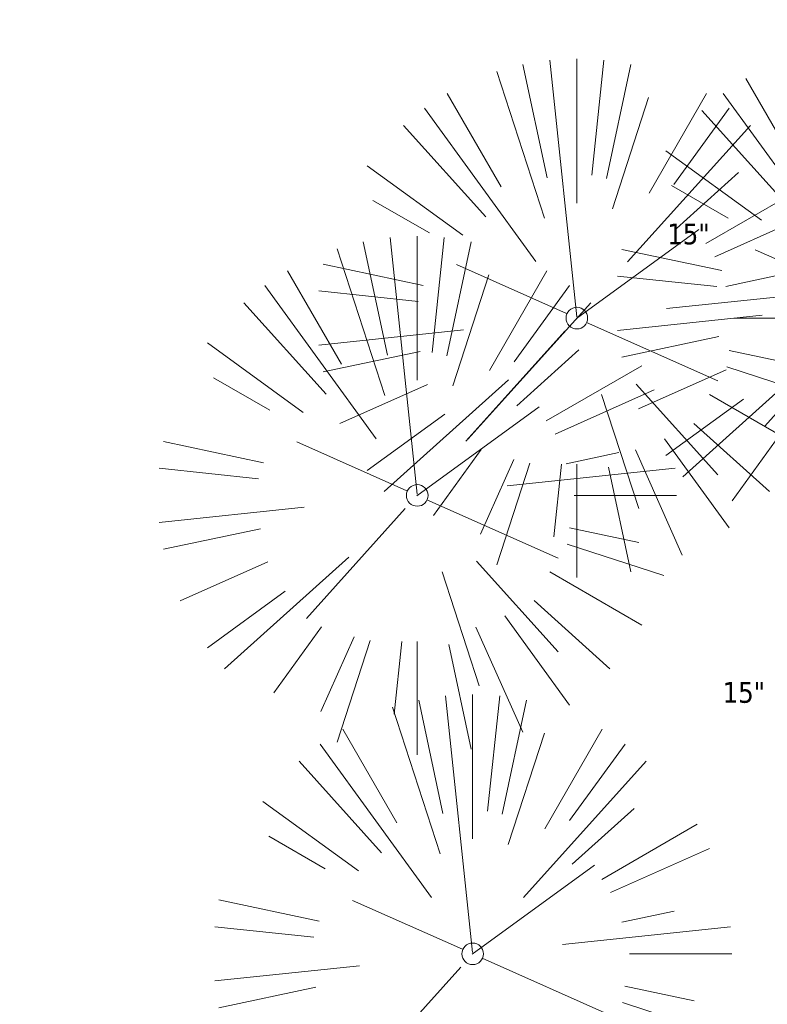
# Model space of a CAD drawing. Header units: feet. Extents: x 1134296 to 1140710, y 647902 to 651315.
# Tile 155 of 256: x 1134890 to 1134912, y 648245 to 648274. Entities that reach past the tile are written whole.
import ezdxf

# ---------------------------------------------------------------- set-up
doc = ezdxf.new("R2010")
doc.units = ezdxf.units.FT
doc.header["$MEASUREMENT"] = 0
for name, color, linetype in [('C-PRKG-ASPH', 8, 'Continuous'), ('G-TEXT-ST02', 2, 'Continuous'), ('G-XREF', 7, 'Continuous')]:
    doc.layers.add(name, color=color, linetype=linetype)
doc.layers.add('V-SITE-VEGE', color=8, linetype='Continuous', lineweight=18)
doc.styles.add('SEI-Dim & Leader', font='tahoma.ttf')

# ---------------------------------------------------------------- blocks, each defined once
blk = doc.blocks.new('V-SITE-VEGE-Coniferious Tree 2')
at = {"color": 0, "linetype": 'ByBlock'}
for p, q in [((-0.0003, 0.0026), (-0.0523, 0.4973)), ((0, 0.2219), (0, 0.5)), ((0.0289, 0.2753), (0.0522, 0.4973)), ((-0.0626, 0.1926), (-0.1545, 0.4755)), ((-0.0575, 0.2704), (-0.104, 0.4891)), ((0.0572, 0.2693), (0.1039, 0.4891)), ((-0.146, 0.2528), (-0.25, 0.433)), ((0.0685, 0.211), (0.1382, 0.4256)), ((0.1391, 0.2411), (0.25, 0.433)), ((-0.0791, 0.1089), (-0.2939, 0.4045)), ((0.1869, 0.2573), (0.2939, 0.4045)), ((-0.1757, 0.1951), (-0.3346, 0.3716)), ((0.0978, 0.1086), (0.3345, 0.3716)), ((-0.2201, 0.1599), (-0.4046, 0.2939)), ((0.192, 0.1729), (0.3116, 0.2806)), ((0.2488, 0.1436), (0.433, 0.25)), ((-0.2844, 0.1642), (-0.3931, 0.227)), ((0.2659, 0.1184), (0.4568, 0.2034)), ((-0.0009, -0.0007), (0.235, 0.1707)), ((-0.2961, 0.0629), (-0.4891, 0.1039)), ((-0.0199, 0.0089), (-0.2319, 0.1032)), ((0.2873, 0.0611), (0.3885, 0.0826)), ((-0.306, 0.0322), (-0.4973, 0.0523)), ((0.1731, 0.0182), (0.4972, 0.0523)), ((0.3025, 0), (0.5, 0)), ((0.0185, -0.0083), (0.272, -0.1211)), ((-0.2183, -0.0229), (-0.4973, -0.0523)), ((-0.023, -0.0255), (-0.2138, -0.2374)), ((-0.3022, -0.0642), (-0.4891, -0.1039)), ((0.2936, -0.0624), (0.4274, -0.0908)), ((0.2891, -0.094), (0.4755, -0.1545)), ((-0.2881, -0.1283), (-0.4568, -0.2034)), ((-0.132, -0.1189), (-0.3716, -0.3346)), ((0.1144, -0.1271), (0.2718, -0.3019)), ((0.0478, -0.1473), (0.1192, -0.3671)), ((0.2555, -0.1475), (0.433, -0.25)), ((-0.2545, -0.1849), (-0.4046, -0.2939)), ((0.2254, -0.2029), (0.3716, -0.3346)), ((0.1689, -0.2325), (0.2939, -0.4045)), ((-0.1843, -0.2536), (-0.2767, -0.3808)), ((0.1131, -0.2541), (0.2033, -0.4568)), ((-0.1214, -0.2725), (-0.1856, -0.4168)), ((-0.091, -0.2799), (-0.1545, -0.4755)), ((-0.0297, -0.2818), (-0.0443, -0.4216)), ((0, -0.2818), (0, -0.5)), ((0.061, -0.2873), (0.1039, -0.4891))]:
    blk.add_line(p, q, dxfattribs=at)
blk.add_circle((0, 0), 0.0208)
blk = doc.blocks.new('*U966', base_point=(1135283.03, 648555.627))
at = {"layer": 'V-SITE-VEGE', "linetype": 'ByBlock', "insert": (1135290.259, 648562.877), "char_height": 0.6, "attachment_point": 7, "style": 'SEI-Dim & Leader'}
blk.add_mtext('15"', dxfattribs=at)
blk = doc.blocks.new('*U967', base_point=(1135283.03, 648555.627))
blk.add_blockref('*U966', (1135283.03, 648555.627))
blk = doc.blocks.new('*U968', base_point=(1135283.03, 648555.627))
blk.add_blockref('*U967', (1135283.03, 648555.627))
at = {"xscale": 14.99981880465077, "yscale": 14.99981880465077, "zscale": 14.99981880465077}
blk.add_blockref('V-SITE-VEGE-Coniferious Tree 2', (1135283.03, 648555.627), dxfattribs=at)
blk = doc.blocks.new('C_XBASE-PACTOLA_02403811')
at = {"layer": 'V-SITE-VEGE'}
for p in [(1134914.88, 648265.708), (1134906.243, 648265.278), (1134901.626, 648260.15), (1134903.229, 648246.891)]:
    blk.add_blockref('*U968', p, dxfattribs=at)
blk = doc.blocks.new('C_PHTCH-PACTOLA_02403811')
at = {"layer": 'C-PRKG-ASPH'}
h = blk.add_hatch(dxfattribs=at)
h.set_pattern_fill('ANSI31', color=256, scale=10, angle=70)
edge = h.paths.add_edge_path(flags=16)
edge.add_arc((1135093.567, 648760.357), 542, 143.57036, 153.26644, ccw=False)
edge.add_arc((1135093.567, 648760.357), 542, 133.87428, 143.57036, ccw=False)
edge.add_line((1134717.919, 649151.064), (1134791.744, 649222.044))
edge.add_arc((1134924.815, 649083.638), 192, 124.33581, 133.87428, ccw=False)
edge.add_line((1134816.519, 649242.182), (1134837.543, 649256.543))
edge.add_arc((1134886.615, 649184.703), 87, 64.8666, 124.33581, ccw=False)
edge.add_line((1134923.566, 649263.466), (1134945.863, 649253.006))
edge.add_arc((1134736.897, 648807.587), 492, 56.45912, 64.8666, ccw=False)
edge.add_line((1135008.743, 649217.665), (1135070.902, 649176.459))
edge.add_arc((1135036.645, 649124.783), 62, -10.86803, 56.45912, ccw=False)
edge.add_line((1135097.533, 649113.093), (1135091.831, 649083.396))
edge.add_arc((1135001.481, 649100.742), 92, 337.84863, 349.13197, ccw=False)
edge.add_line((1135086.691, 649066.053), (1135029.435, 648925.412))
edge.add_arc((1134573.749, 649110.923), 492, 335.73595, 337.84863, ccw=False)
edge.add_line((1135022.287, 648908.739), (1134970.106, 648792.978))
edge.add_line((1134970.106, 648792.978), (1134955.071, 648759.623))
edge.add_arc((1134506.533, 648961.806), 492, 331.34656, 335.73595, ccw=False)
edge.add_line((1134938.281, 648725.887), (1134902.771, 648660.902))
edge.add_arc((1134778.161, 648728.993), 142, 305.95733, 331.34656, ccw=False)
edge.add_line((1134861.541, 648614.05), (1134757.484, 648538.566))
edge.add_arc((1134835.579, 648430.909), 133, 125.95733, 166.41717)
edge.add_arc((1134672.278, 648470.364), 35, 244.1086, 346.4172, ccw=False)
edge.add_arc((1134691.462, 648509.913), 78.956, 214.90552, 244.11685, ccw=False)
edge.add_line((1134626.71, 648464.732), (1134623.063, 648469.958))
edge.add_arc((1134821.506, 648608.465), 242, 191.11676, 214.9138, ccw=False)
edge.add_line((1134584.047, 648561.805), (1134566.404, 648651.593))
edge.add_arc((1135049.172, 648746.455), 492, 187.95193, 191.11676, ccw=False)
edge.add_line((1134561.903, 648678.391), (1134552.825, 648743.377))
edge.add_arc((1134842.018, 648783.773), 292, 166.39612, 187.95193, ccw=False)
edge.add_line((1134558.21, 648852.454), (1134566.773, 648887.84))
edge.add_arc((1135093.567, 648760.357), 542, 158.04784, 166.39612, ccw=False)
edge.add_arc((1135093.567, 648760.357), 542, 153.26644, 158.04784, ccw=False)
edge = h.paths.add_edge_path()
edge.add_line((1134664.934, 648091.019), (1134641.754, 648097.237))
edge.add_arc((1135131.442, 647965.879), 507, 154.11549, 164.98406, ccw=False)
edge.add_arc((1135131.442, 647965.879), 507, 153.4315, 154.11549, ccw=False)
edge.add_arc((1134241.514, 648410.91), 488, 333.4315, 338.63837)
edge.add_line((1134695.988, 648233.155), (1134704.112, 648253.926))
edge.add_arc((1134529.028, 648322.406), 188, 338.63837, 377.19547)
edge.add_arc((1134651.306, 648360.247), 60, 17.19547, 74.97266)
edge.add_line((1134666.863, 648418.195), (1134661.501, 648419.806))
edge.add_arc((1134691.489, 648509.945), 94.997, 223.94188, 251.59807, ccw=False)
edge.add_arc((1134691.536, 648509.984), 95.058, 214.9166, 223.93932, ccw=False)
edge.add_line((1134613.59, 648455.575), (1134609.943, 648460.8))
edge.add_arc((1134821.506, 648608.465), 258, 191.11676, 214.9138, ccw=False)
edge.add_line((1134568.347, 648558.72), (1134550.704, 648648.508))
edge.add_arc((1135049.172, 648746.455), 508, 187.95193, 191.11676, ccw=False)
edge.add_line((1134546.057, 648676.178), (1134536.979, 648741.164))
edge.add_arc((1134842.018, 648783.773), 308, 166.39612, 187.95193, ccw=False)
edge.add_line((1134542.659, 648856.217), (1134551.222, 648891.603))
edge.add_arc((1135093.567, 648760.357), 558, 163.92132, 166.39612, ccw=False)
edge.add_arc((1134538.177, 648920.438), 20, 343.9213, 402.7699)
edge.add_line((1134552.859, 648934.019), (1134533.446, 648955.005))
edge.add_arc((1135093.567, 648760.357), 592.978, 146.018742, 160.837099, ccw=False)
edge.add_line((1134601.857, 649091.786), (1134616.583, 649064.034))
edge.add_arc((1134621, 649066.378), 5, 207.9516, 327.0741)
edge.add_arc((1135093.567, 648760.357), 558, 133.87428, 147.07409, ccw=False)
edge.add_line((1134706.83, 649162.598), (1134780.655, 649233.578))
edge.add_arc((1134924.815, 649083.638), 208, 124.33581, 133.87428, ccw=False)
edge.add_line((1134807.494, 649255.394), (1134828.519, 649269.755))
edge.add_arc((1134886.615, 649184.703), 103, 64.8666, 124.33581, ccw=False)
edge.add_line((1134930.362, 649277.951), (1134952.658, 649267.491))
edge.add_arc((1134736.897, 648807.587), 508, 56.45912, 64.8666, ccw=False)
edge.add_line((1135017.583, 649231.001), (1135079.742, 649189.795))
edge.add_arc((1135036.645, 649124.783), 78, -10.86803, 56.45912, ccw=False)
edge.add_line((1135113.246, 649110.076), (1135107.544, 649080.379))
edge.add_arc((1135001.481, 649100.742), 108, 337.84863, 349.13197, ccw=False)
edge.add_line((1135101.51, 649060.02), (1135044.254, 648919.379))
edge.add_arc((1134573.749, 649110.923), 508, 335.73595, 337.84863, ccw=False)
edge.add_line((1135036.873, 648902.164), (1134969.657, 648753.048))
edge.add_arc((1134506.533, 648961.806), 508, 331.34656, 335.73595, ccw=False)
edge.add_line((1134952.322, 648718.215), (1134916.812, 648653.23))
edge.add_arc((1134778.161, 648728.993), 158, 305.95733, 331.34656, ccw=False)
edge.add_line((1134870.936, 648601.099), (1134766.879, 648525.615))
edge.add_arc((1134835.579, 648430.909), 117, 125.95733, 162.26486)
edge.add_arc((1134752.714, 648457.411), 30, 162.2649, 196.8024)
edge.add_arc((1134835.579, 648430.909), 113, 170.92173, 197.54767)
edge.add_line((1134727.837, 648396.84), (1134731.163, 648386.324))
edge.add_arc((1134529.028, 648322.406), 212, 11.34008, 17.54767, ccw=False)
edge.add_arc((1134529.056, 648322.404), 211.973, -20.64909, 11.34215, ccw=False)
edge.add_arc((1134759.869, 648235.315), 34.724, 159.1872, 239.4136)
edge.add_line((1134742.2, 648205.423), (1134709.513, 648185.696))
edge.add_line((1134709.513, 648185.696), (1134698.996, 648181.007))
edge.add_arc((1135131.442, 647965.879), 483, 153.55118, 164.98406)

msp = doc.modelspace()

# ---------------------------------------------------------------- block references
at = {"layer": 'G-TEXT-ST02'}
msp.add_blockref('C_PHTCH-PACTOLA_02403811', (0, 0), dxfattribs=at)

# ---------------------------------------------------------------- next in the draw order: block references
at = {"layer": 'G-XREF'}
msp.add_blockref('C_XBASE-PACTOLA_02403811', (0, 0), dxfattribs=at)

doc.saveas('drawing.dxf')
